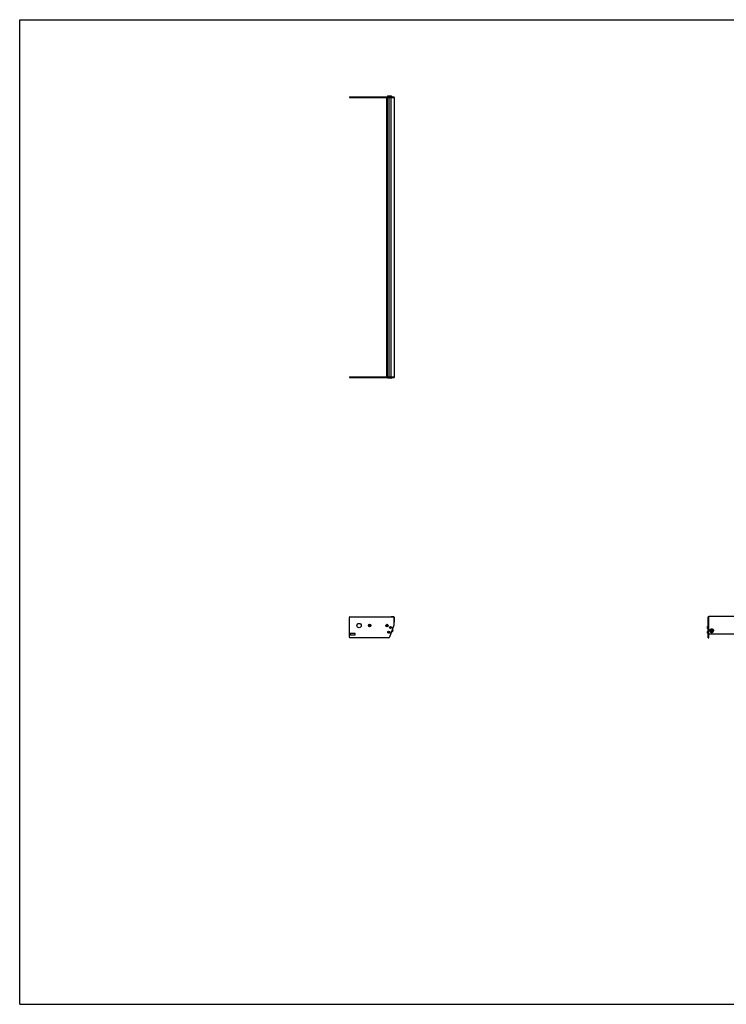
# Model space of a CAD drawing. Header units: inches. Extents: x 0 to 220, y 0 to 170.
# Tile 1 of 3: x 0 to 122, y 0 to 170. Entities that reach past the tile are written whole.
import ezdxf

# ---------------------------------------------------------------- set-up
doc = ezdxf.new("R2010")
doc.units = ezdxf.units.IN
doc.header["$LTSCALE"] = 12.1
doc.header["$MEASUREMENT"] = 0
doc.layers.get('0').update_dxf_attribs({"linetype": 'CONTINUOUS'})
for name, color, linetype in [('351200_DEFAULT_AS_MACHINED__BL0', 7, 'CONTINUOUS'), ('351201_BL1', 7, 'CONTINUOUS'), ('351202_WW_351202_48_BL5', 7, 'CONTINUOUS'), ('351203_WW_351203_48_BL8', 7, 'CONTINUOUS'), ('605279P_BL9', 7, 'CONTINUOUS'), ('9505XXM_950512M_BL2', 7, 'CONTINUOUS'), ('9505XXM_950512M_BL3', 7, 'CONTINUOUS'), ('9505XXM_950512M_BL6', 7, 'CONTINUOUS'), ('9505XXM_950512M_BL7', 7, 'CONTINUOUS'), ('9506XXM_950612M_BL4', 7, 'CONTINUOUS')]:
    doc.layers.add(name, color=color, linetype=linetype)

# ---------------------------------------------------------------- blocks, each defined once
blk = doc.blocks.new('351200_DEFAULT_AS_MACHINED__BL0', base_point=(87.99, 85.81))
at = {"layer": '351200_DEFAULT_AS_MACHINED__BL0', "color": 7, "linetype": 'CONTINUOUS'}
for p, q in [((56.94, 108.34), (64.23, 108.34)), ((56.94, 108.34), (56.94, 108.22)), ((56.94, 108.22), (64.66, 108.22)), ((64.66, 108.34), (64.66, 108.22)), ((56.94, 63.37), (56.94, 66.81)), ((57.03, 66.9), (64.57, 66.9)), ((64.66, 65.54), (64.66, 66.81)), ((118.91, 63.28), (118.91, 66.9)), ((119.03, 66.9), (118.91, 66.9)), ((119.03, 63.28), (119.03, 66.83)), ((63.9, 63.44), (64.66, 65.51)), ((64.15, 65.16), (64.16, 65.16)), ((64.15, 64.94), (64.16, 64.94)), ((63.67, 63.28), (57.03, 63.28)), ((57.07, 63.97), (57.07, 63.84)), ((57.88, 64.03), (57.13, 64.03)), ((57.13, 63.78), (57.88, 63.78)), ((57.94, 63.84), (57.94, 63.97)), ((63.85, 64.33), (63.86, 64.33)), ((63.85, 64.12), (63.86, 64.12)), ((118.91, 63.28), (119.03, 63.28))]:
    blk.add_line(p, q, dxfattribs=at)
for centre, radius in [((58.62, 65.4), 0.375), ((60.44, 65.39), 0.226), ((60.44, 65.39), 0.11), ((63.44, 65.38), 0.226), ((63.44, 65.38), 0.11)]:
    blk.add_circle(centre, radius, dxfattribs=at)
for centre, radius, start, end in [((57.03, 66.81), 0.09, 90, 180), ((64.57, 66.81), 0.09, 0, 90), ((64.16, 65.05), 0.11, 270, 90), ((64.57, 65.54), 0.09, 340, 360), ((57.03, 63.37), 0.09, 180, 270), ((57.13, 63.97), 0.06, 90, 180), ((57.13, 63.84), 0.06, 180, 270), ((57.88, 63.97), 0.06, 0, 90), ((57.88, 63.84), 0.06, 270, 360), ((63.67, 63.53), 0.25, 270, 340), ((63.86, 64.23), 0.11, 270, 90)]:
    blk.add_arc(centre, radius, start, end, dxfattribs=at)
blk = doc.blocks.new('351201_BL1', base_point=(112.16, 109.99))
at = {"layer": '351201_BL1', "color": 7, "linetype": 'CONTINUOUS'}
for p, q in [((56.94, 156.69), (56.94, 156.57)), ((56.94, 156.69), (64.66, 156.69)), ((56.94, 156.57), (64.23, 156.57)), ((64.66, 156.57), (64.66, 156.69)), ((167.39, 66.9), (167.27, 66.9)), ((167.27, 63.28), (167.27, 66.81)), ((167.39, 63.28), (167.39, 66.9)), ((63.67, 63.28), (57.03, 63.28)), ((57.88, 64.03), (57.13, 64.03)), ((167.39, 63.28), (167.27, 63.28))]:
    blk.add_line(p, q, dxfattribs=at)
for centre, start, end in [((60.44, 65.39), 0, 180), ((63.44, 65.39), 182.5339, 357.3372)]:
    blk.add_arc(centre, 0.11, start, end, dxfattribs=at)
blk = doc.blocks.new('9505XXM_950512M_BL2', base_point=(91.23, 86.14))
at = {"layer": '9505XXM_950512M_BL2', "color": 7, "linetype": 'CONTINUOUS'}
for p, q in [((63.55, 108.1), (63.55, 108.22)), ((63.85, 108.1), (63.55, 108.1)), ((63.57, 108.08), (63.55, 108.1)), ((63.87, 108.08), (63.57, 108.08)), ((63.87, 108.08), (63.87, 108.08)), ((63.65, 64.24), (63.7, 64.29)), ((63.67, 64.18), (63.65, 64.24)), ((63.74, 64.16), (63.67, 64.18)), ((63.7, 64.29), (63.77, 64.27)), ((63.79, 64.21), (63.74, 64.16)), ((63.77, 64.27), (63.79, 64.21)), ((118.77, 64.37), (118.79, 64.39)), ((118.77, 64.08), (118.77, 64.37)), ((118.77, 64.08), (118.79, 64.06)), ((118.79, 64.06), (118.79, 64.39)), ((118.79, 64.39), (118.91, 64.39)), ((118.79, 64.06), (118.91, 64.06))]:
    blk.add_line(p, q, dxfattribs=at)
for radius in [0.167, 0.148, 0.0682]:
    blk.add_circle((63.72, 64.23), radius, dxfattribs=at)
blk = doc.blocks.new('9505XXM_950512M_BL3', base_point=(91.38, 86.55))
at = {"layer": '9505XXM_950512M_BL3', "color": 7, "linetype": 'CONTINUOUS'}
for p, q in [((63.85, 108.1), (63.85, 108.22)), ((64.19, 108.1), (63.85, 108.1)), ((63.87, 108.08), (63.85, 108.1)), ((64.17, 108.08), (63.87, 108.08)), ((64.17, 108.08), (64.19, 108.1)), ((64.19, 108.1), (64.19, 108.22)), ((63.95, 65.05), (63.99, 65.11)), ((63.98, 64.99), (63.95, 65.05)), ((64.05, 64.99), (63.98, 64.99)), ((63.99, 65.11), (64.06, 65.1)), ((64.09, 65.04), (64.05, 64.99)), ((64.06, 65.1), (64.09, 65.04)), ((118.77, 65.19), (118.79, 65.21)), ((118.77, 64.9), (118.77, 65.19)), ((118.77, 64.9), (118.79, 64.88)), ((118.79, 64.88), (118.79, 65.21)), ((118.79, 65.21), (118.91, 65.21)), ((118.79, 64.88), (118.91, 64.88))]:
    blk.add_line(p, q, dxfattribs=at)
for radius in [0.167, 0.148, 0.0682]:
    blk.add_circle((64.02, 65.05), radius, dxfattribs=at)
blk = doc.blocks.new('9506XXM_950612M_BL4', base_point=(91.97, 64.47))
at = {"layer": '9506XXM_950612M_BL4', "color": 7, "linetype": 'CONTINUOUS'}
for p, q in [((64.46, 64.63), (64.32, 64.26)), ((64.46, 64.63), (64.35, 64.67)), ((64.47, 64.61), (64.35, 64.27)), ((64.47, 64.61), (64.46, 64.63)), ((64.32, 64.26), (64.22, 64.3)), ((64.35, 64.27), (64.32, 64.26)), ((119.33, 64.45), (119.33, 64.49)), ((119.44, 64.41), (119.46, 64.5)), ((119.51, 64.36), (119.44, 64.41)), ((119.45, 64.45), (119.51, 64.4)), ((119.46, 64.5), (119.55, 64.52)), ((119.51, 64.4), (119.6, 64.42)), ((119.51, 64.36), (119.51, 64.4)), ((119.6, 64.38), (119.51, 64.36)), ((119.55, 64.52), (119.62, 64.47)), ((119.61, 64.47), (119.6, 64.42)), ((119.62, 64.47), (119.6, 64.38)), ((119.6, 64.38), (119.6, 64.42)), ((119.73, 64.45), (119.73, 64.49))]:
    blk.add_line(p, q, dxfattribs=at)
for centre, start, end in [((119.51, 64.49), 166.8001, 179.9887), ((119.51, 64.45), 166.8, 179.9898), ((119.55, 64.45), 346.8, 359.9898)]:
    blk.add_arc(centre, 0.174, start, end, dxfattribs=at)
for points, knots in [([(119.73, 64.45), (119.73, 64.45), (119.73, 64.46), (119.72, 64.48), (119.72, 64.5), (119.71, 64.52), (119.7, 64.54), (119.68, 64.57), (119.66, 64.58), (119.65, 64.59), (119.63, 64.6), (119.61, 64.61), (119.59, 64.62), (119.55, 64.63), (119.51, 64.63), (119.48, 64.63), (119.46, 64.62), (119.45, 64.61), (119.43, 64.61), (119.41, 64.59), (119.39, 64.58), (119.37, 64.55), (119.36, 64.53), (119.35, 64.52), (119.34, 64.5), (119.34, 64.49), (119.34, 64.49)], [0, 0, 0, 0, 0.03022, 0.060476, 0.090797, 0.121213, 0.18236, 0.244143, 0.27533, 0.306693, 0.338225, 0.369916, 0.433638, 0.497738, 0.561986, 0.626132, 0.658121, 0.69, 0.721746, 0.753338, 0.815954, 0.877865, 0.908601, 0.939188, 0.969653, 1, 1, 1, 1]), ([(119.7, 64.4), (119.7, 64.41), (119.71, 64.44), (119.7, 64.47), (119.7, 64.5), (119.68, 64.53), (119.66, 64.56), (119.63, 64.58), (119.6, 64.59), (119.57, 64.6), (119.53, 64.61), (119.5, 64.6), (119.46, 64.6), (119.43, 64.58), (119.41, 64.56), (119.38, 64.54), (119.37, 64.51), (119.36, 64.49), (119.36, 64.48)], [0, 0, 0, 0, 0.0606, 0.121164, 0.181999, 0.243361, 0.305419, 0.368235, 0.431754, 0.495819, 0.560193, 0.624597, 0.688748, 0.752396, 0.815366, 0.877579, 0.939072, 1, 1, 1, 1]), ([(119.37, 64.6), (119.37, 64.6), (119.38, 64.62), (119.4, 64.63), (119.42, 64.65), (119.43, 64.66), (119.44, 64.66)], [0, 0, 0, 0, 0.247038, 0.496083, 0.747121, 1, 1, 1, 1]), ([(119.44, 64.66), (119.45, 64.66), (119.46, 64.67), (119.49, 64.68), (119.53, 64.68), (119.56, 64.68), (119.59, 64.67), (119.61, 64.66), (119.61, 64.66)], [0, 0, 0, 0, 0.124436, 0.249396, 0.499902, 0.750459, 0.875482, 1, 1, 1, 1]), ([(119.61, 64.66), (119.62, 64.66), (119.64, 64.65), (119.66, 64.63), (119.68, 64.61), (119.7, 64.59), (119.71, 64.57), (119.72, 64.55), (119.72, 64.52), (119.73, 64.5), (119.73, 64.49)], [0, 0, 0, 0, 0.128399, 0.255795, 0.382098, 0.507304, 0.631497, 0.754844, 0.877585, 1, 1, 1, 1]), ([(119.33, 64.45), (119.33, 64.44), (119.33, 64.43), (119.34, 64.41), (119.34, 64.4), (119.35, 64.37), (119.36, 64.35), (119.38, 64.33), (119.4, 64.31), (119.41, 64.3), (119.42, 64.29), (119.44, 64.28), (119.47, 64.27), (119.51, 64.26), (119.54, 64.26), (119.57, 64.27), (119.6, 64.27), (119.61, 64.28), (119.63, 64.29), (119.65, 64.3), (119.67, 64.32), (119.69, 64.34), (119.7, 64.36), (119.71, 64.37), (119.72, 64.39), (119.72, 64.4), (119.72, 64.41)], [0, 0, 0, 0, 0.03022, 0.060476, 0.090797, 0.121213, 0.18236, 0.244143, 0.27533, 0.306693, 0.338225, 0.369916, 0.433638, 0.497738, 0.561986, 0.626132, 0.658121, 0.69, 0.721746, 0.753338, 0.815954, 0.877865, 0.908601, 0.939188, 0.969653, 1, 1, 1, 1]), ([(119.34, 64.53), (119.34, 64.54), (119.35, 64.57), (119.36, 64.59), (119.37, 64.6)], [0, 0, 0, 0, 0.497836, 1, 1, 1, 1]), ([(119.36, 64.48), (119.35, 64.46), (119.35, 64.44), (119.35, 64.41), (119.36, 64.38), (119.38, 64.35), (119.4, 64.32), (119.43, 64.3), (119.46, 64.29), (119.49, 64.28), (119.53, 64.27), (119.56, 64.27), (119.59, 64.28), (119.63, 64.3), (119.65, 64.32), (119.68, 64.34), (119.69, 64.37), (119.7, 64.39), (119.7, 64.4)], [0, 0, 0, 0, 0.0606, 0.121164, 0.181999, 0.243361, 0.305419, 0.368235, 0.431754, 0.495819, 0.560193, 0.624597, 0.688748, 0.752396, 0.815366, 0.877579, 0.939072, 1, 1, 1, 1])]:
    blk.add_open_spline(points, degree=3, knots=knots, dxfattribs=at)
blk = doc.blocks.new('351202_WW_351202_48_BL5', base_point=(115.71, 110.26))
at = {"layer": '351202_WW_351202_48_BL5', "color": 7, "linetype": 'CONTINUOUS'}
for p, q in [((64.16, 108.4), (64.16, 156.51)), ((64.23, 156.57), (64.66, 156.57)), ((64.66, 156.57), (64.66, 108.34)), ((64.23, 108.34), (64.66, 108.34)), ((64.16, 66.94), (64.57, 66.94)), ((64.16, 66.94), (64.16, 66.9)), ((64.66, 66.85), (64.66, 65.96)), ((119.03, 65.93), (119.03, 66.94)), ((167.27, 66.94), (119.03, 66.94)), ((167.27, 66.94), (167.27, 65.93)), ((119.09, 63.95), (167.2, 63.95))]:
    blk.add_line(p, q, dxfattribs=at)
for centre, radius, start, end in [((64.23, 156.51), 0.0625, 90, 180), ((64.23, 108.4), 0.0625, 180, 270), ((64.57, 66.85), 0.096, 0, 90)]:
    blk.add_arc(centre, radius, start, end, dxfattribs=at)
for points, knots in [([(119.03, 64.01), (119.03, 64), (119.03, 63.99), (119.04, 63.98), (119.04, 63.98)], [0, 0, 0, 0, 0.746257, 1, 1, 1, 1]), ([(119.04, 63.98), (119.04, 63.97), (119.05, 63.96), (119.07, 63.95), (119.08, 63.95)], [0, 0, 0, 0, 0.493766, 1, 1, 1, 1]), ([(167.2, 63.95), (167.22, 63.95), (167.24, 63.95), (167.26, 63.98), (167.26, 63.99)], [0, 0, 0, 0, 0.508779, 1, 1, 1, 1])]:
    blk.add_open_spline(points, degree=3, knots=knots, dxfattribs=at)
for points in [[(119.08, 63.95), (119.08, 63.95), (119.09, 63.95), (119.09, 63.95)], [(167.26, 63.99), (167.26, 64), (167.27, 64), (167.27, 64.01)]]:
    blk.add_open_spline(points, degree=3, dxfattribs=at)
blk = doc.blocks.new('9505XXM_950512M_BL6', base_point=(115.54, 110.44))
at = {"layer": '9505XXM_950512M_BL6', "color": 7, "linetype": 'CONTINUOUS'}
for p, q in [((63.57, 156.83), (63.55, 156.81)), ((63.55, 156.81), (63.55, 156.69)), ((63.55, 156.81), (63.85, 156.81)), ((63.57, 156.83), (63.87, 156.83)), ((63.87, 156.83), (63.87, 156.83)), ((167.5, 64.39), (167.39, 64.39)), ((167.5, 64.06), (167.39, 64.06)), ((167.52, 64.37), (167.5, 64.39)), ((167.5, 64.39), (167.5, 64.06)), ((167.52, 64.08), (167.5, 64.06)), ((167.52, 64.37), (167.52, 64.08))]:
    blk.add_line(p, q, dxfattribs=at)
blk = doc.blocks.new('9505XXM_950512M_BL7', base_point=(115.69, 110.85))
at = {"layer": '9505XXM_950512M_BL7', "color": 7, "linetype": 'CONTINUOUS'}
for p, q in [((63.87, 156.83), (63.85, 156.81)), ((63.85, 156.81), (63.85, 156.69)), ((63.85, 156.81), (64.19, 156.81)), ((63.87, 156.83), (64.17, 156.83)), ((64.17, 156.83), (64.19, 156.81)), ((64.19, 156.81), (64.19, 156.69)), ((167.5, 65.21), (167.39, 65.21)), ((167.5, 64.88), (167.39, 64.88)), ((167.52, 65.19), (167.5, 65.21)), ((167.5, 65.21), (167.5, 64.88)), ((167.52, 64.9), (167.5, 64.88)), ((167.52, 65.19), (167.52, 64.9))]:
    blk.add_line(p, q, dxfattribs=at)
blk = doc.blocks.new('351203_WW_351203_48_BL8', base_point=(115.35, 110.26))
at = {"layer": '351203_WW_351203_48_BL8', "color": 7, "linetype": 'CONTINUOUS'}
for p, q in [((63.43, 108.34), (63.43, 156.57)), ((63.53, 108.34), (63.53, 156.57)), ((63.81, 108.34), (63.81, 156.57)), ((119.03, 63.94), (167.27, 63.94))]:
    blk.add_line(p, q, dxfattribs=at)
blk = doc.blocks.new('605279P_BL9', base_point=(119.53, 64.51))
at = {"layer": '605279P_BL9', "color": 7, "linetype": 'CONTINUOUS'}
for p, q in [((119.22, 64.53), (119.22, 64.49)), ((119.84, 64.53), (119.84, 64.49))]:
    blk.add_line(p, q, dxfattribs=at)
for start, end in [(90.0026, 97.3562), (82.6287, 89.9974)]:
    blk.add_arc((119.53, 64.45), 0.33, start, end, dxfattribs=at)
for points, knots in [([(119.49, 64.78), (119.47, 64.78), (119.43, 64.77), (119.38, 64.75), (119.33, 64.72), (119.3, 64.69), (119.28, 64.66), (119.26, 64.64), (119.25, 64.62), (119.24, 64.6), (119.23, 64.57), (119.22, 64.55), (119.22, 64.52), (119.22, 64.5), (119.22, 64.49)], [0, 0, 0, 0, 0.128781, 0.256764, 0.383604, 0.509098, 0.571387, 0.633341, 0.694983, 0.756348, 0.817478, 0.878424, 0.939244, 1, 1, 1, 1]), ([(119.22, 64.53), (119.22, 64.55), (119.22, 64.57), (119.23, 64.61), (119.24, 64.64), (119.25, 64.67), (119.26, 64.68)], [0, 0, 0, 0, 0.248724, 0.497981, 0.748265, 1, 1, 1, 1]), ([(119.26, 64.68), (119.27, 64.69), (119.28, 64.71), (119.31, 64.74), (119.34, 64.76), (119.37, 64.79), (119.41, 64.8), (119.45, 64.82), (119.49, 64.82), (119.52, 64.83), (119.53, 64.83)], [0, 0, 0, 0, 0.121919, 0.244818, 0.36873, 0.493615, 0.619368, 0.745827, 0.872787, 1, 1, 1, 1]), ([(119.53, 64.83), (119.54, 64.83), (119.57, 64.82), (119.61, 64.82), (119.65, 64.8), (119.69, 64.79), (119.72, 64.76), (119.75, 64.74), (119.78, 64.71), (119.79, 64.69), (119.8, 64.68)], [0, 0, 0, 0, 0.127213, 0.254172, 0.380631, 0.506384, 0.631269, 0.755181, 0.878081, 1, 1, 1, 1]), ([(119.84, 64.49), (119.84, 64.5), (119.84, 64.52), (119.83, 64.55), (119.83, 64.57), (119.82, 64.6), (119.81, 64.62), (119.8, 64.64), (119.78, 64.66), (119.76, 64.69), (119.72, 64.72), (119.68, 64.75), (119.63, 64.77), (119.59, 64.78), (119.57, 64.78)], [0, 0, 0, 0, 0.060756, 0.121577, 0.182523, 0.243653, 0.305018, 0.36666, 0.428614, 0.490902, 0.616396, 0.743236, 0.871218, 1, 1, 1, 1]), ([(119.8, 64.68), (119.81, 64.67), (119.82, 64.64), (119.83, 64.61), (119.84, 64.57), (119.84, 64.55), (119.84, 64.53)], [0, 0, 0, 0, 0.251735, 0.50202, 0.751276, 1, 1, 1, 1]), ([(119.22, 64.49), (119.22, 64.48), (119.22, 64.46), (119.22, 64.44), (119.23, 64.41), (119.24, 64.38), (119.26, 64.36), (119.27, 64.33), (119.29, 64.31), (119.31, 64.29), (119.33, 64.27), (119.36, 64.25), (119.38, 64.24), (119.42, 64.22), (119.47, 64.21), (119.51, 64.2), (119.53, 64.2)], [0, 0, 0, 0, 0.060569, 0.121214, 0.182009, 0.243021, 0.304309, 0.365919, 0.427885, 0.490226, 0.552948, 0.616042, 0.679483, 0.743236, 0.871333, 1, 1, 1, 1]), ([(119.53, 64.2), (119.55, 64.2), (119.59, 64.21), (119.64, 64.22), (119.68, 64.24), (119.7, 64.25), (119.73, 64.27), (119.75, 64.29), (119.77, 64.31), (119.79, 64.33), (119.8, 64.36), (119.82, 64.38), (119.83, 64.41), (119.83, 64.44), (119.84, 64.46), (119.84, 64.48), (119.84, 64.49)], [0, 0, 0, 0, 0.128666, 0.256763, 0.320516, 0.383957, 0.44705, 0.509773, 0.572115, 0.63408, 0.69569, 0.756978, 0.817991, 0.878786, 0.939431, 1, 1, 1, 1])]:
    blk.add_open_spline(points, degree=3, knots=knots, dxfattribs=at)

msp = doc.modelspace()

# ---------------------------------------------------------------- linework, layer by layer
at = {"color": 7, "linetype": 'CONTINUOUS'}
for p, q in [((0, 0), (0, 170)), ((0, 170), (220, 170)), ((0, 0), (220, 0))]:
    msp.add_line(p, q, dxfattribs=at)

# ---------------------------------------------------------------- block references
at = {"layer": '351200_DEFAULT_AS_MACHINED__BL0'}
msp.add_blockref('351200_DEFAULT_AS_MACHINED__BL0', (87.99, 85.81), dxfattribs=at)
at = {"layer": '351201_BL1'}
msp.add_blockref('351201_BL1', (112.16, 109.99), dxfattribs=at)
at = {"layer": '351202_WW_351202_48_BL5'}
msp.add_blockref('351202_WW_351202_48_BL5', (115.71, 110.26), dxfattribs=at)
at = {"layer": '351203_WW_351203_48_BL8'}
msp.add_blockref('351203_WW_351203_48_BL8', (115.35, 110.26), dxfattribs=at)
at = {"layer": '605279P_BL9'}
msp.add_blockref('605279P_BL9', (119.53, 64.51), dxfattribs=at)
at = {"layer": '9505XXM_950512M_BL2'}
msp.add_blockref('9505XXM_950512M_BL2', (91.23, 86.14), dxfattribs=at)
at = {"layer": '9505XXM_950512M_BL3'}
msp.add_blockref('9505XXM_950512M_BL3', (91.38, 86.55), dxfattribs=at)
at = {"layer": '9505XXM_950512M_BL6'}
msp.add_blockref('9505XXM_950512M_BL6', (115.54, 110.44), dxfattribs=at)
at = {"layer": '9505XXM_950512M_BL7'}
msp.add_blockref('9505XXM_950512M_BL7', (115.69, 110.85), dxfattribs=at)
at = {"layer": '9506XXM_950612M_BL4'}
msp.add_blockref('9506XXM_950612M_BL4', (91.97, 64.47), dxfattribs=at)

doc.saveas('drawing.dxf')
